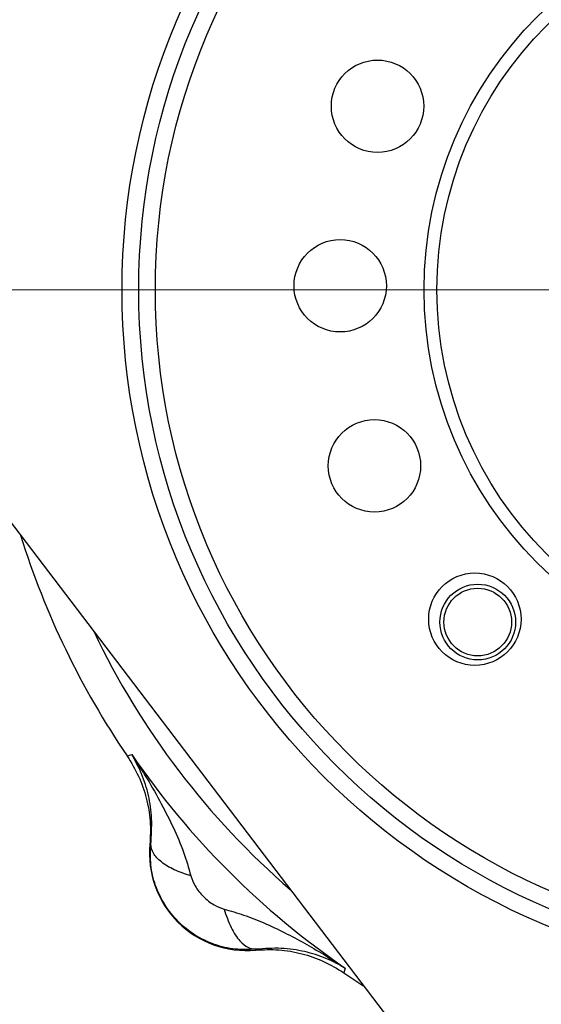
# Model space of a CAD drawing. Header units: inches. Extents: x 0.6 to 16.3, y 0.2 to 11.5.
# Tile 4 of 18: x 2.3 to 3.6, y 4.8 to 7.3. Entities that reach past the tile are written whole.
import ezdxf

# ---------------------------------------------------------------- set-up
doc = ezdxf.new("R2010")
doc.units = ezdxf.units.IN
doc.header["$MEASUREMENT"] = 0
doc.styles.add('SLDTEXTSTYLE0', font='TXT', dxfattribs={"width": 0.75})
doc.dimstyles.new('SLDDIMSTYLE0', dxfattribs={"dimtxt": 0.137795, "dimasz": 0.14, "dimexe": 0, "dimexo": 0.0625, "dimgap": 0.034449, "dimtad": 0, "dimdec": 1, "dimlfac": 1.5, "dimrnd": 1e-09, "dimzin": 12, "dimdsep": 46, "dimtxsty": 'SLDTEXTSTYLE0', "dimblk1": 'CLOSED', "dimblk2": 'CLOSED', "dimsah": 1, "dimcen": 0.09, "dimadec": 0, "dimazin": 3, "dimtfac": 1, "dimtdec": 1, "dimtofl": 0, "dimtmove": 0, "dimatfit": 3, "dimldrblk": 'CLOSED', "dimfxl": 0, "dimfrac": 2, "dimtolj": 1, "dimtzin": 12, "dimarcsym": 0})
doc.dimstyles.new('SLDDIMSTYLE3', dxfattribs={"dimtxt": 0.137795, "dimasz": 0.14, "dimexe": 0, "dimexo": 0.0625, "dimgap": 0.034449, "dimtad": 0, "dimtih": 1, "dimtoh": 1, "dimdec": 1, "dimlfac": 1.5, "dimrnd": 1e-09, "dimzin": 12, "dimdsep": 46, "dimtxsty": 'SLDTEXTSTYLE0', "dimblk1": 'CLOSED', "dimblk2": 'CLOSED', "dimsah": 1, "dimcen": 0.09, "dimadec": 0, "dimazin": 3, "dimtfac": 1, "dimtdec": 1, "dimtofl": 0, "dimtmove": 0, "dimatfit": 3, "dimldrblk": 'CLOSED', "dimfxl": 0, "dimfrac": 2, "dimtolj": 1, "dimtzin": 12, "dimarcsym": 0})

# ---------------------------------------------------------------- blocks, each defined once
blk = doc.blocks.new('_Closed')
at = {"color": 0, "linetype": 'ByBlock', "lineweight": -2}
for p, q in [((-1, 0.166667), (0, 0)), ((-1, 0.166667), (-1, -0.166667)), ((0, 0), (-1, -0.166667)), ((0, 0), (-1, 0))]:
    blk.add_line(p, q, dxfattribs=at)
blk = doc.blocks.new('_D_5')
at = {"color": 7, "linetype": 'Continuous', "lineweight": 0}
for p, q in [((3.9943, 8.6696), (1.3162, 8.6696)), ((1.3556, 8.6696), (1.3556, 7.8799)), ((1.2028, 7.8519), (1.1609, 7.8519)), ((1.1609, 7.8519), (1.1609, 7.6331)), ((1.5083, 7.8519), (1.5503, 7.8519)), ((1.5503, 7.8519), (1.5503, 7.6331)), ((1.1609, 7.6331), (1.2028, 7.6331)), ((1.5503, 7.6331), (1.5083, 7.6331)), ((1.3556, 3.7999), (1.3556, 7.427)), ((3.0532, 3.7999), (1.3162, 3.7999))]:
    blk.add_line(p, q, dxfattribs=at)
at = {"color": 7, "linetype": 'Continuous', "lineweight": 18, "xscale": 0.14, "yscale": 0.14}
for p, rotation in [((1.3556, 8.6696), 90.0000000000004), ((1.3556, 3.7999), 270.0000000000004)]:
    blk.add_blockref('_Closed', p, dxfattribs=dict(at, rotation=rotation))
at = {"color": 7, "linetype": 'Continuous', "lineweight": 18, "char_height": 0.1378, "attachment_point": 1, "style": 'SLDTEXTSTYLE0'}
for s, insert in [('186', (1.2028, 7.8107)), ('7.3', (1.2283, 7.6046))]:
    blk.add_mtext(s, dxfattribs=dict(at, insert=insert))
blk = doc.blocks.new('_D_6')
at = {"color": 7, "linetype": 'Continuous', "lineweight": 0}
for p, q in [((2.2453, 6.2585), (2.2453, 2.597)), ((5.132, 4.0412), (5.132, 2.597)), ((3.124, 2.8349), (3.082, 2.8349)), ((3.082, 2.8349), (3.082, 2.6161)), ((3.4294, 2.8349), (3.4714, 2.8349)), ((3.4714, 2.8349), (3.4714, 2.6161)), ((2.2453, 2.6364), (2.9612, 2.6364)), ((3.082, 2.6161), (3.124, 2.6161)), ((3.4714, 2.6161), (3.4294, 2.6161)), ((5.132, 2.6364), (3.5923, 2.6364))]:
    blk.add_line(p, q, dxfattribs=at)
at = {"color": 7, "linetype": 'Continuous', "lineweight": 18, "xscale": 0.14, "yscale": 0.14, "rotation": 180.0000000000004}
blk.add_blockref('_Closed', (2.2453, 2.6364), dxfattribs=at)
at = {"color": 7, "linetype": 'Continuous', "lineweight": 18, "xscale": 0.14, "yscale": 0.14}
blk.add_blockref('_Closed', (5.132, 2.6364), dxfattribs=at)
at = {"color": 7, "linetype": 'Continuous', "lineweight": 18, "char_height": 0.1378, "attachment_point": 1, "style": 'SLDTEXTSTYLE0'}
for s, insert in [('110', (3.124, 2.7938)), ('4.3', (3.1495, 2.5876))]:
    blk.add_mtext(s, dxfattribs=dict(at, insert=insert))
blk = doc.blocks.new('_D_7')
at = {"color": 7, "linetype": 'Continuous', "lineweight": 0}
for p, q in [((3.7806, 6.6163), (1.8227, 6.6163)), ((1.8621, 6.6163), (1.8621, 4.9389)), ((1.7094, 4.9109), (1.6674, 4.9109)), ((1.6674, 4.9109), (1.6674, 4.6922)), ((2.0148, 4.9109), (2.0568, 4.9109)), ((2.0568, 4.9109), (2.0568, 4.6922)), ((1.6674, 4.6922), (1.7094, 4.6922)), ((2.0568, 4.6922), (2.0148, 4.6922)), ((1.8621, 3.7999), (1.8621, 4.486)), ((3.0532, 3.7999), (1.8227, 3.7999))]:
    blk.add_line(p, q, dxfattribs=at)
at = {"color": 7, "linetype": 'Continuous', "lineweight": 18, "xscale": 0.14, "yscale": 0.14}
for p, rotation in [((1.8621, 6.6163, 0.5214), 90.0000000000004), ((1.8621, 3.7999, 0.5214), 270.0000000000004)]:
    blk.add_blockref('_Closed', p, dxfattribs=dict(at, rotation=rotation))
at = {"color": 7, "linetype": 'Continuous', "lineweight": 18, "char_height": 0.1378, "attachment_point": 1, "style": 'SLDTEXTSTYLE0'}
for s, insert in [('107', (1.7094, 4.8698)), ('4.2', (1.7348, 4.6636))]:
    blk.add_mtext(s, dxfattribs=dict(at, insert=insert))

msp = doc.modelspace()

# ---------------------------------------------------------------- linework, layer by layer
at = {"color": 7, "linetype": 'Continuous', "lineweight": 25}
for p, q in [((1.6545, 6.9039), (3.6113, 4.335)), ((2.6027, 5.4587), (2.6086, 5.4605)), ((2.6086, 5.4605), (2.6142, 5.4622)), ((2.6592, 5.2394), (2.6614, 5.2395)), ((2.9219, 4.9789), (2.9218, 4.9768)), ((3.1429, 4.9262), (3.1411, 4.9203)), ((3.1446, 4.9318), (3.1429, 4.9262))]:
    msp.add_line(p, q, dxfattribs=at)
at = {"color": 7, "linetype": 'Continuous', "lineweight": 25, "flags": 128}
msp.add_lwpolyline([(3.1411, 4.9203), (3.1884, 4.889), (3.1902, 4.8878)], dxfattribs=at)
at = {"color": 7, "linetype": 'Continuous', "lineweight": 25}
for centre, radius in [((4.2987, 6.6163), 1.7087), ((4.2987, 6.6163), 1.6673), ((4.2987, 6.6163), 1.626), ((4.2987, 6.6163), 0.9583), ((4.2987, 6.6163), 0.9263), ((3.2247, 7.0721), 0.1147), ((3.132, 6.6264), 0.1147), ((3.217, 6.1792), 0.1147), ((3.4665, 5.7985), 0.1147), ((3.4737, 5.7913), 0.094), ((3.4737, 5.7913), 0.084)]:
    msp.add_circle(centre, radius, dxfattribs=at)
for centre, radius, start, end in [((4.2987, 6.6163), 2.0533, 197.2679, 214.3161), ((4.2987, 6.6163), 2.0419, 214.4163, 235.5837), ((2.8991, 5.2167), 0.2409, 174.5811, 275.4189)]:
    msp.add_arc(centre, radius, start, end, dxfattribs=at)
at = {"color": 8, "linetype": 'Continuous', "lineweight": 25}
msp.add_arc((4.2987, 6.6163), 1.9709, 205.4843, 229.1106, dxfattribs=at)
at = {"color": 7, "linetype": 'Continuous', "lineweight": 25}
for points, knots in [([(2.6027, 5.4587), (2.6128, 5.4422), (2.6329, 5.4093), (2.6516, 5.3544), (2.6618, 5.2972), (2.6601, 5.2587), (2.6592, 5.2394)], [0, 0, 0, 0, 0.250012, 0.500009, 0.750001, 1, 1, 1, 1]), ([(2.6614, 5.2395), (2.6628, 5.2611), (2.6657, 5.3051), (2.6564, 5.3622), (2.6401, 5.4154), (2.6229, 5.4465), (2.6142, 5.4622)], [0, 0, 0, 0, 0.238226, 0.486485, 0.742044, 1, 1, 1, 1]), ([(2.6142, 5.4622), (2.6271, 5.4422), (2.6528, 5.4024), (2.6874, 5.3417), (2.7177, 5.2812), (2.7434, 5.2218), (2.7552, 5.1808), (2.7609, 5.1609)], [0, 0, 0, 0, 0.213856, 0.426153, 0.626654, 0.81901, 1, 1, 1, 1]), ([(2.9219, 4.9789), (2.9048, 4.9783), (2.8704, 4.9769), (2.819, 4.9893), (2.7707, 5.0123), (2.7283, 5.046), (2.6946, 5.0884), (2.6717, 5.1366), (2.6594, 5.188), (2.6607, 5.2224), (2.6614, 5.2395)], [0, 0, 0, 0, 0.122343, 0.246394, 0.372302, 0.50024, 0.627878, 0.753626, 0.877623, 1, 1, 1, 1]), ([(2.7609, 5.1609), (2.7466, 5.1657), (2.718, 5.1753), (2.6861, 5.1952), (2.6649, 5.2172), (2.6625, 5.2321), (2.6614, 5.2395)], [0, 0, 0, 0, 0.2500076, 0.5000119, 0.7500034, 1, 1, 1, 1]), ([(2.7609, 5.1609), (2.7641, 5.1524), (2.771, 5.1337), (2.7917, 5.1092), (2.8161, 5.0886), (2.8348, 5.0817), (2.8433, 5.0785)], [0, 0, 0, 0, 0.22729, 0.499999, 0.772871, 1, 1, 1, 1]), ([(2.8433, 5.0785), (2.8597, 5.0739), (2.8936, 5.0644), (2.9437, 5.0441), (2.994, 5.0205), (3.0431, 4.9943), (3.0933, 4.965), (3.1265, 4.9435), (3.1446, 4.9318)], [0, 0, 0, 0, 0.148633, 0.307878, 0.478549, 0.643401, 0.80656, 1, 1, 1, 1]), ([(2.8433, 5.0785), (2.8487, 5.0626), (2.8596, 5.0307), (2.881, 4.9996), (2.9023, 4.9816), (2.9154, 4.9798), (2.9219, 4.9789)], [0, 0, 0, 0, 0.279793, 0.559585, 0.779793, 1, 1, 1, 1]), ([(2.9218, 4.9768), (2.9411, 4.9777), (2.9796, 4.9794), (3.0368, 4.9692), (3.0917, 4.9505), (3.1246, 4.9304), (3.1411, 4.9203)], [0, 0, 0, 0, 0.249999, 0.499991, 0.749987, 1, 1, 1, 1]), ([(3.1446, 4.9318), (3.1289, 4.9405), (3.0978, 4.9577), (3.0446, 4.9739), (2.9875, 4.9833), (2.9435, 4.9804), (2.9219, 4.9789)], [0, 0, 0, 0, 0.257956, 0.513514, 0.761774, 1, 1, 1, 1])]:
    msp.add_open_spline(points, degree=3, knots=knots, dxfattribs=at)

# ---------------------------------------------------------------- dimensions: what is measured, and where the dimension line sits
at = {"color": 7, "linetype": 'Continuous', "lineweight": 18}
for base, p1, p2, angle, dimstyle, picture, middle in [((1.3556, 3.7999), (4.0336, 8.6696), (3.0925, 3.7999), 90, 'SLDDIMSTYLE3', '_D_5', (1.3556, 7.6534)), ((1.8621, 3.7999), (3.8199, 6.6163), (3.0925, 3.7999), 90, 'SLDDIMSTYLE3', '_D_7', (1.8621, 4.7124)), ((5.132, 2.6364), (2.2453, 6.2979), (5.132, 4.0806), 0, 'SLDDIMSTYLE0', '_D_6', (3.2767, 2.6364))]:
    dim = msp.add_linear_dim(base=base, p1=p1, p2=p2, angle=angle, dimstyle=dimstyle, dxfattribs=at)
    dim.commit()
    dim.dimension.update_dxf_attribs({"geometry": picture, "text_midpoint": middle, "dimtype": 160})

doc.saveas('drawing.dxf')
